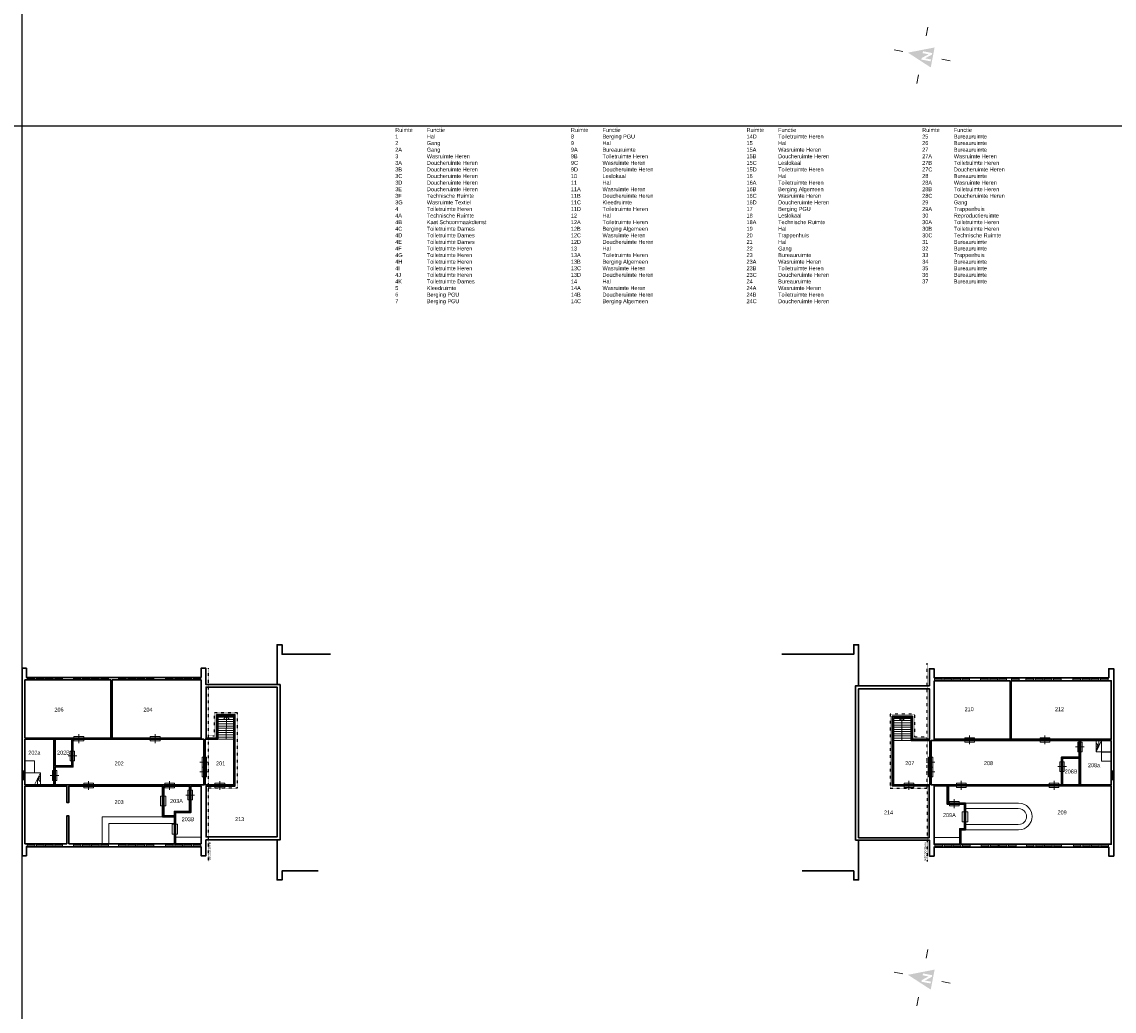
# Model space of a CAD drawing. Header units: millimetres. Extents: x 362177 to 5000048, y 157834 to 733119.
# Tile 71 of 152: x 481053 to 580548, y 531287 to 621404. Entities that reach past the tile are written whole.
import ezdxf
from ezdxf.enums import TextEntityAlignment as Align

# ---------------------------------------------------------------- set-up
doc = ezdxf.new("R2010")
doc.units = ezdxf.units.MM
doc.set_wipeout_variables(frame=1)
doc.linetypes.add('ACAD_ISO03W100', pattern=[30, 12, -18])
doc.linetypes.add('DGN Style 3', pattern=[17.340785, 12.386275, -4.95451])
doc.layers.get('DEFPOINTS').update_dxf_attribs({"color": 255})
for name, color, linetype, lineweight in [('schets', 1, 'Continuous', 0), ('X-L0_C_afwerking', 7, 'Continuous', 5), ('X-L21_C_buitenwanden', 7, 'Continuous', 30), ('X-L24_C_trappen hellingen', 1, 'Continuous', 5), ('X-L28_C_eiland bouwlaag', 7, 'Continuous', 30), ('X-L31_C_buitenwandopening', 1, 'Continuous', 5), ('X-L32_C_binnenwandopeningen', 3, 'Continuous', 5), ('X-L76_C_vaste voorziening', 4, 'Continuous', 5), ('X-T22_C_ruimtelabel', 7, 'Continuous', 5)]:
    doc.layers.add(name, color=color, linetype=linetype, lineweight=lineweight)
doc.layers.add('X-L0_C_WBDBO', color=7, linetype='Continuous')
doc.styles.add('DVD_VBC_Arial', font='arial.ttf')

# ---------------------------------------------------------------- blocks, each defined once
blk = doc.blocks.new('204')
blk.add_lwpolyline([(0, 1.5), (6.94, 1.5), (6.94, -1.5), (0, -1.5)], close=True)
at = {"layer": 'X-L31_C_buitenwandopening', "color": 1, "linetype": 'Continuous', "lineweight": 0}
for p, q in [((0, -1.5), (0, 1.5)), ((0, 0), (6.94, 0)), ((6.94, -1.5), (6.94, 1.5))]:
    blk.add_line(p, q, dxfattribs=at)
blk = doc.blocks.new('204_1')
blk.add_lwpolyline([(0, 1.5), (8.48, 1.5), (8.48, -1.5), (0, -1.5)], close=True)
at = {"layer": 'X-L31_C_buitenwandopening', "color": 1, "linetype": 'Continuous', "lineweight": 0}
for p, q in [((0, -1.5), (0, 1.5)), ((0, 0), (8.48, 0)), ((8.48, -1.5), (8.48, 1.5))]:
    blk.add_line(p, q, dxfattribs=at)
blk = doc.blocks.new('202')
at = {"linetype": 'Continuous', "lineweight": 0}
for p, q in [((0, -2), (0, 2)), ((0, 0), (9, 0)), ((4.5, 0), (4.5, 4)), ((4.5, -4), (4.5, 0)), ((9, -2), (9, 2))]:
    blk.add_line(p, q, dxfattribs=at)
blk.add_lwpolyline([(0, 2), (9, 2), (9, -2), (0, -2)], close=True)
blk = doc.blocks.new('205')
blk.add_lwpolyline([(0, 2), (18, 2), (18, -2), (0, -2)], close=True)
at = {"layer": 'X-L32_C_binnenwandopeningen', "linetype": 'Continuous', "lineweight": 0}
for p, q in [((0, -2), (0, 2)), ((0, 0), (9, 0)), ((4.5, 0), (4.5, 4)), ((4.5, -4), (4.5, 0)), ((9, -2), (9, 2)), ((9, 0), (18, 0)), ((13.5, 0), (13.5, 4)), ((13.5, -4), (13.5, 0)), ((18, -2), (18, 2))]:
    blk.add_line(p, q, dxfattribs=at)
blk = doc.blocks.new('200')
blk.add_lwpolyline([(0, 2.5), (9, 2.5), (9, -2.5), (0, -2.5)], close=True)
at = {"layer": 'X-L32_C_binnenwandopeningen', "linetype": 'Continuous', "lineweight": 0}
for p, q in [((0, -2.5), (0, 2.5)), ((9, -2.5), (9, 2.5))]:
    blk.add_line(p, q, dxfattribs=at)
at = {"layer": 'X-L32_C_binnenwandopeningen', "linetype": 'DGN Style 3', "lineweight": 0}
blk.add_line((0, 0), (9, 0), dxfattribs=at)
blk = doc.blocks.new('DVDVB_05_-S-_noordpijl1191')
at = {"color": 7, "linetype": 'Continuous', "lineweight": 13}
for p, q in [((0, 13.04), (0, 9.04)), ((-13.04, -0.01), (-9.04, -0.01)), ((13.04, -0.01), (9.04, -0.01)), ((0, -13.05), (0, -9.05))]:
    blk.add_line(p, q, dxfattribs=at)
at = {"color": 7, "linetype": 'Continuous', "lineweight": 0, "extrusion": (0, 0, -1)}
blk.add_solid([(4.64, -4.86), (0, 6.62), (-4.64, -4.86)], dxfattribs=at)
blk.add_wipeout([(-1.92, 0), (-1.2, 0), (1.06, -2.75), (1.06, 0), (1.92, 0), (1.92, -4.27), (1.21, -4.27), (-1.06, -1.51), (-1.06, -4.27), (-1.92, -4.27)])

msp = doc.modelspace()

# ---------------------------------------------------------------- linework, layer by layer
at = {"layer": 'DEFPOINTS'}
for p, direction in [((481068, 381933.6), (0, 1)), ((570064, 611927), (1, 0))]:
    msp.add_xline(p, direction, dxfattribs=at)
at = {"layer": 'schets', "color": 252, "linetype": 'Continuous', "lineweight": 0, "flags": 128}
for points in [[(495043, 547134), (497373, 547134)], [(564147, 547096), (566477, 547096)]]:
    msp.add_lwpolyline(points, dxfattribs=at)
at = {"layer": 'X-L0_C_WBDBO', "color": 160, "linetype": 'ACAD_ISO03W100', "ltscale": 0.25, "flags": 128}
for points in [[(498037, 562525), (498037, 556360), (498589, 556360), (498589, 558496), (500668, 558496), (500668, 551586), (498037, 551586), (498037, 544939)], [(563510, 551599), (563516, 562975)], [(563512.5, 556252), (562379, 556252), (562379, 558346), (560137, 558346), (560137, 551599), (563510, 551599), (563510, 544909)], [(498037, 556360), (498037, 551586)]]:
    msp.add_lwpolyline(points, dxfattribs=at)
at = {"layer": 'X-L21_C_buitenwanden'}
for points in [[(506543.6, 544060), (504752, 544060), (504752, 543240), (504306, 543240), (504306, 546884), (497812, 546884), (497812, 545439), (497373, 545439), (497373, 546264), (481472, 546264), (481472, 545439), (481068, 545439), (481068, 562525), (481068, 562525), (481472, 562525), (481472, 561684), (497373, 561684), (497373, 562525), (497812, 562525), (497812, 561031), (504306, 561031), (504306, 564669), (504752, 564669), (504752, 563803), (508262.6, 563803)], [(509179.4, 563803), (504752, 563803), (504752, 564669), (504306, 564669), (504306, 561031), (504576, 561031), (504576, 546884), (504306, 546884), (504306, 543240), (504752, 543240), (504752, 544060), (508033.4, 544060)], [(550290.7, 563803), (556829, 563803), (556829, 564669), (557268, 564669), (557268, 560922), (563716, 560922), (563716, 562475), (564147, 562475), (564147, 561652), (580054, 561652), (580054, 562475), (580508, 562475), (580508, 545409), (580054, 545409), (580054, 546226), (564147, 546226), (564147, 545409), (563716, 545409), (563716, 546870), (557268, 546870), (557268, 543240), (556829, 543240), (556829, 544060), (552124.3, 544060)], [(555447.7, 544060), (556829, 544060), (556829, 543240), (557268, 543240), (557268, 546870), (556998, 546870), (556998, 560922), (557268, 560922), (557268, 564669), (556829, 564669), (556829, 563803), (553270.3, 563803)]]:
    msp.add_lwpolyline(points, dxfattribs=at)
at = {"layer": 'X-L24_C_trappen hellingen'}
for p, q in [((498891, 558058), (500367, 558058)), ((498891, 557858), (500367, 557858)), ((498891, 557658), (500367, 557658)), ((498891, 557458), (500367, 557458)), ((498891, 557258), (500367, 557258)), ((499705, 558143), (499449, 557900)), ((499654, 556058), (499705, 558143)), ((499949, 557887), (499705, 558143)), ((560457, 557953), (562075, 557953)), ((560457, 557753), (562075, 557753)), ((560457, 557553), (562075, 557553)), ((560457, 557353), (562075, 557353)), ((561216, 558025), (560966, 557775)), ((561216, 555953), (561216, 558025)), ((561466, 557775), (561216, 558025)), ((498891, 557058), (500367, 557058)), ((498891, 556858), (500367, 556858)), ((498891, 556658), (500367, 556658)), ((498891, 556458), (500367, 556458)), ((498891, 556258), (500367, 556258)), ((560457, 557153), (562075, 557153)), ((560457, 556953), (562075, 556953)), ((560457, 556753), (562075, 556753)), ((560457, 556553), (562075, 556553)), ((560457, 556353), (562075, 556353)), ((498891, 556058), (500367, 556058)), ((560457, 556153), (562075, 556153)), ((560457, 555953), (562075, 555953)), ((579395, 555950), (578917, 554899)), ((578917, 555687), (579156, 555424)), ((578917, 555424), (579156, 555424)), ((578917, 555162), (579156, 555424)), ((579156, 555950), (579156, 555424)), ((482217, 551897), (482758, 553009)), ((482758, 552731), (482487, 552453)), ((482487, 551897), (482487, 552453)), ((482758, 552453), (482487, 552453)), ((482758, 552175), (482487, 552453))]:
    msp.add_line(p, q, dxfattribs=at)
at = {"layer": 'X-L24_C_trappen hellingen', "flags": 128}
for points in [[(498891, 556058), (500367, 556058), (500367, 558194), (498891, 558194)], [(560457, 555953), (562075, 555953), (562075, 558025), (560457, 558025)], [(578917, 555950), (579395, 555950), (579395, 554899), (578917, 554899)], [(578920, 554901), (580272, 554901), (580272, 555948), (578920, 555948)], [(579393, 554073), (580289, 554073), (580289, 554884), (579393, 554884)], [(481363, 553010), (482216, 553010), (482216, 554081), (481363, 554081)], [(481363, 551895), (482763, 551895), (482763, 553010), (481363, 553010)]]:
    msp.add_lwpolyline(points, close=True, dxfattribs=at)
at = {"layer": 'X-L28_C_eiland bouwlaag'}
for points in [[(481338, 561464), (489171, 561464), (489171, 556160), (481338, 556160)], [(489281, 561464), (497373, 561464), (497373, 556160), (489281, 556160)], [(564147, 561382), (571070, 561382), (571070, 556052), (564148, 556052)], [(571180, 561382), (580288, 561382), (580288, 556052), (571180, 556052)], [(497837, 551786), (500468, 551786), (500468, 558296), (498789, 558296), (498789, 556160), (497837, 556160), (497837, 560811), (504306, 560811), (504306, 547154), (497837, 547154)], [(557268, 547090), (557268, 560652), (563716, 560652), (563716, 556052), (562179, 556052), (562179, 558146), (560337, 558146), (560337, 551863), (560337, 551799), (563710, 551799), (563710, 547090)], [(497863, 556050), (497753, 556050), (497753, 551896), (500358, 551896), (500358, 558186), (498899, 558186), (498899, 556050)], [(560447, 558036), (562069, 558036), (562069, 555942), (563768, 555942), (563767, 551909), (560447, 551909)], [(481338, 556050), (483980, 556050), (483980, 551896), (481338, 551896)], [(485710, 556050), (497643, 556050), (497643, 551896), (484090, 551896), (484090, 553530), (485710, 553530)], [(485610, 556050), (484090, 556050), (484090, 553630), (485610, 553630)], [(563878, 555942), (563878, 551909), (575754, 551909), (575754, 554429), (577374, 554429), (577374, 555942)], [(580288, 555942), (577484, 555942), (577484, 551909), (580288, 551909)], [(575854, 551909), (575854, 554329), (577374, 554329), (577374, 551909)], [(494943, 546534), (494943, 548976), (493873, 548976), (493873, 551786), (485338, 551786), (485338, 550306), (485138, 550306), (485138, 551786), (481338, 551786), (481338, 546534), (485138, 546534), (485138, 549076), (485338, 549076), (485338, 546534)], [(493973, 551786), (493973, 549076), (494943, 549076), (494943, 549476), (496333, 549476), (496333, 551786)], [(496433, 551786), (496433, 549376), (495043, 549376), (495043, 546534), (497373, 546534), (497373, 551786)], [(565347, 551799), (564147, 551799), (564147, 546496), (566477, 546496), (566477, 547896), (566907, 547896), (566907, 550139), (565347, 550139)], [(566577, 546496), (566577, 547796), (567007, 547796), (567007, 550239), (565447, 550239), (565447, 551799), (580288, 551799), (580288, 546496)]]:
    msp.add_lwpolyline(points, close=True, dxfattribs=at)
at = {"layer": 'X-L76_C_vaste voorziening', "flags": 128}
for points in [[(567007, 550239), (571847, 550239), (572147.9, 550201.3), (572367, 550122.8), (572555.2, 550012.8), (572710.7, 549881.2), (572866.3, 549690.7), (572984, 549463.8), (573045.9, 549251.2), (573068.5, 549017.5), (573044.3, 548775.5), (572979.1, 548558.7), (572842.6, 548309.7), (572710.7, 548153.8), (572534.8, 548008.1), (572340.1, 547899.9), (572137, 547830.9), (571847, 547796), (567007, 547796)], [(567007, 549739), (571815.8, 549739), (572031.1, 549712.1), (572154.6, 549667.8), (572265.4, 549603), (572352.6, 549529.3), (572446.3, 549414.5), (572517.7, 549277), (572552.8, 549156.4), (572566.1, 549018.4), (572551.6, 548873.3), (572515.4, 548753.1), (572428.3, 548594.1), (572357.6, 548510.5), (572251.6, 548422.7), (572136.7, 548358.9), (572025.5, 548321.1), (571817, 548296), (567007, 548296)], [(493873, 548976), (488373, 548976), (488373, 546534)], [(488973, 546534), (488973, 548376), (494943, 548376)]]:
    msp.add_lwpolyline(points, dxfattribs=at)

# ---------------------------------------------------------------- block references
at = {"layer": 'X-L0_C_afwerking', "xscale": 200.0000000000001, "yscale": 200.0000000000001, "rotation": 79}
for p in [(563064, 618346), (563064, 534346)]:
    msp.add_blockref('DVDVB_05_-S-_noordpijl1191', p, dxfattribs=at)
at = {"layer": 'X-L31_C_buitenwandopening', "linetype": 'Continuous', "lineweight": 0, "xscale": 100, "yscale": 100, "zscale": 100}
for p in [(481541, 561574), (482389, 561574), (483199, 561574), (484047, 561574), (485744, 561574), (486592, 561574), (487402, 561574), (488250, 561574), (489869, 561574), (490717, 561574), (491527, 561574), (492375, 561574), (494149, 561574), (494997, 561574), (495807, 561574), (496655, 561574), (564185, 561517), (565033, 561517), (565843, 561517), (566691, 561517), (568387, 561517), (569235, 561517), (570045, 561517), (571201, 561517), (572513, 561517), (573361, 561517), (574171, 561517), (575019, 561517), (576792, 561517), (577641, 561517), (578450, 561517), (579299, 561517), (481541, 546399), (482389, 546399), (483199, 546399), (484047, 546399), (485744, 546399), (486592, 546399), (487402, 546399), (488250, 546399), (489869, 546399), (490717, 546399), (491527, 546399), (492375, 546399), (494149, 546399), (494997, 546399), (495807, 546399), (496655, 546399), (564225, 546361), (565073, 546361), (565883, 546361), (566731, 546361), (568428, 546361), (569276, 546361), (570085, 546361), (570934, 546361), (572553, 546361), (573401, 546361), (574211, 546361), (575059, 546361), (576833, 546361), (577681, 546361), (578491, 546361), (579339, 546361)]:
    msp.add_blockref('204', p, dxfattribs=at)
at = {"layer": 'X-L31_C_buitenwandopening', "linetype": 'Continuous', "lineweight": 0, "xscale": 100, "yscale": 100, "zscale": 100, "rotation": 270}
msp.add_blockref('204_1', (481203, 553192), dxfattribs=at)
at = {"layer": 'X-L32_C_binnenwandopeningen', "linetype": 'Continuous', "lineweight": 0, "xscale": 100, "yscale": 100, "zscale": 100}
for name, p, rotation in [('202', (486702, 556105), 180), ('202', (493641, 556105), 180), ('202', (577429, 555803), 270), ('202', (485660, 554984), 270), ('205', (497669, 554423), 270), ('205', (563823, 554423), 270), ('202', (484035, 553203), 270), ('202', (575804, 554009), 270), ('202', (499544, 551841), 180), ('202', (567074, 551854), 180), ('202', (575521, 551854), 180), ('204_1', (580398, 553192), 270), ('202', (496383, 551424), 270), ('200', (493923, 550881), 270), ('200', (566957, 549446), 270), ('200', (494993, 548317), 270)]:
    msp.add_blockref(name, p, dxfattribs=dict(at, rotation=rotation))
for p in [(566936, 555997), (573795, 555997), (486685, 551841), (494064, 551841), (561411, 551854), (565538, 550189)]:
    msp.add_blockref('202', p, dxfattribs=at)

# ---------------------------------------------------------------- texts
at = {"char_height": 360, "attachment_point": 1, "style": 'DVD_VBC_Arial'}
for s, heights, insert in [('Ruimte^IFunctie^I^I^I\\P1 ^I^IHal\\P2 ^I^IGang ^I\\P2A ^I^IGang \\P3 ^I^IWasruimte Heren \\P3A ^I^IDoucheruimte Heren \\P3B ^I^IDoucheruimte Heren \\P3C ^I^IDoucheruimte Heren \\P3D ^I^IDoucheruimte Heren \\P3E ^I^IDoucheruimte Heren\\P3F ^I^ITechnische Ruimte \\P3G ^I^IWasruimte Textiel ^I\\P4^I^IToiletruimte Heren \\P4A ^I^ITechnische Ruimte \\P4B ^I^IKast Schoonmaakdienst ^I\\P4C ^I^IToiletruimte Dames\\P4D ^I^IToiletruimte Dames\\P4E ^I^IToiletruimte Dames\\P4F ^I^IToiletruimte Heren ^I\\P4G ^I^IToiletruimte Heren \\P4H ^I^IToiletruimte Heren ^I\\P4I ^I^IToiletruimte Heren \\P4J ^I^IToiletruimte Heren ^I\\P4K^I^IToiletruimte Dames\\P5 ^I^IKleedruimte ^I\\P6 ^I^IBerging PGU\\P7^I^IBerging PGU ', [0], (515064, 611738.3)), ('Ruimte^IFunctie^I^I^I\\P8^I^IBerging PGU \\P9^I^IHal \\P9A ^I^IBureauruimte \\P9B ^I^IToiletruimte Heren ^I\\P9C ^I^IWasruimte Heren ^I\\P9D ^I^IDoucheruimte Heren\\P10 ^I^ILeslokaal \\P11 ^I^IHal ^I\\P11A ^I^IWasruimte Heren\\P11B ^I^IDoucheruimte Heren\\P11C ^I^IKleedruimte ^I\\P11D ^I^IToiletruimte Heren ^I\\P12 ^I^IHal \\P12A ^I^IToiletruimte Heren ^I\\P12B ^I^IBerging Algemeen \\P12C ^I^IWasruimte Heren ^I\\P12D ^I^IDoucheruimte Heren \\P13 ^I^IHal \\P13A ^I^IToiletruimte Heren ^I\\P13B ^I^IBerging Algemeen \\P13C ^I^IWasruimte Heren ^I\\P13D ^I^IDoucheruimte Heren \\P14 ^I^IHal ^I\\P14A ^I^IWasruimte Heren ^I\\P14B^I^IDoucheruimte Heren \\P14C ^I^IBerging Algemeen ^I^I^I', [0], (531064, 611738.3)), ('Ruimte^IFunctie^I^I^I^I\\P14D ^I^IToiletruimte Heren ^I\\P15 ^I^IHal ^I\\P15A ^I^IWasruimte Heren ^I\\P15B ^I^IDoucheruimte Heren \\P15C ^I^ILeslokaal ^I\\P15D ^I^IToiletruimte Heren ^I\\P16 ^I^IHal ^I\\P16A ^I^IToiletruimte Heren ^I\\P16B ^I^IBerging Algemeen ^I\\P16C ^I^IWasruimte Heren \\P16D ^I^IDoucheruimte Heren \\P17 ^I^IBerging PGU \\P18 ^I^ILeslokaal ^I\\P18A ^I^ITechnische Ruimte \\P19 ^I^IHal ^I\\P20 ^I^ITrappenhuis \\P21^I^IHal^I\\P22 ^I^IGang ^I\\P23 ^I^IBureauruimte \\P23A ^I^IWasruimte Heren ^I\\P23B ^I^IToiletruimte Heren ^I\\P23C ^I^IDoucheruimte Heren \\P24 ^I^IBureauruimte \\P24A ^I^IWasruimte Heren ^I\\P24B ^I^IToiletruimte Heren ^I\\P24C ^I^IDoucheruimte Heren ^I', [0], (547064, 611738.3)), ('Ruimte^IFunctie^I^I^I\\P25 ^I^IBureauruimte \\P26 ^I^IBureauruimte \\P27 ^I^IBureauruimte \\P27A ^I^IWasruimte Heren \\P27B ^I^IToiletruimte Heren \\P27C ^I^IDoucheruimte Heren \\P28 ^I^IBureauruimte \\P28A ^I^IWasruimte Heren \\P28B ^I^IToiletruimte Heren \\P28C ^I^IDoucheruimte Heren \\P29 ^I^IGang ^I\\P29A ^I^ITrappenhuis \\P30 ^I^IReproductieruimte \\P30A ^I^IToiletruimte Heren \\P30B ^I^IToiletruimte Heren \\P30C ^I^ITechnische Ruimte \\P31 ^I^IBureauruimte \\P32 ^I^IBureauruimte \\P33 ^I^ITrappenhuis \\P34 ^I^IBureauruimte \\P35 ^I^IBureauruimte \\P36 ^I^IBureauruimte \\P37^I^IBureauruimte ^I  ', [17638.3], (563064, 611738.3))]:
    msp.add_mtext_dynamic_manual_height_columns(s, width=13843.335, gutter_width=12.5, heights=heights, dxfattribs=dict(at, insert=insert))
at = {"layer": 'X-T22_C_ruimtelabel'}
for s, p in [('206', (484025, 558755)), ('204', (492126, 558755)), ('210', (566923.4, 558792)), ('212', (575155.4, 558792)), ('202a', (481645, 554835)), ('202', (489499, 553853)), ('201', (498744, 553853)), ('207', (561517.4, 553878)), ('208', (568682.4, 553878)), ('208a', (578168.4, 553690)), ('203', (489499, 550334)), ('214', (559580.4, 549388)), ('209', (575392.4, 549388)), ('213', (500480, 548778))]:
    msp.add_text(s, height=360, dxfattribs=at).set_placement(p, align=Align.MIDDLE_LEFT)
for s, p in [('202B', (484843.1, 554840)), ('208B', (576624.5, 553119)), ('203A', (495140.4, 550431)), ('209A', (565537.5, 549148)), ('203B', (496195.4, 548771))]:
    msp.add_text(s, height=360, dxfattribs=at).set_placement(p, align=Align.MIDDLE_CENTER)
for p in [(498150.7, 545860.2), (563350.6, 545830.2)]:
    msp.add_text('WBDBO 30min', height=180, rotation=90, dxfattribs=at).set_placement(p, align=Align.MIDDLE_CENTER)

doc.saveas('drawing.dxf')
